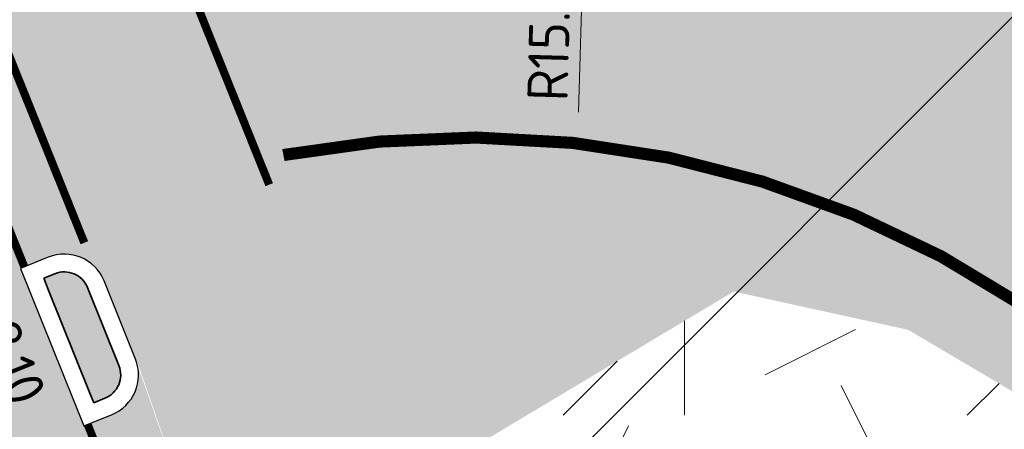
# Model space of a CAD drawing. Header units: metres. Extents: x 39929 to 50394, y 387420 to 399996.
# Tile 65 of 96: x 49084.28 to 49096.46, y 391643.33 to 391648.4. Entities that reach past the tile are written whole.
import ezdxf

# ---------------------------------------------------------------- set-up
doc = ezdxf.new("R2010")
doc.units = ezdxf.units.M
doc.linetypes.add('VH-RWSBAND-SO', pattern=[24, 10, -2, 2, -2, 2, -2, 2, -2])
doc.linetypes.add('VW-5050_STREEP', pattern=[1, 0.5, -0.5])
for name, color, linetype, lineweight in [('B-WE-GR-GRAS-A', 62, 'Continuous', 18), ('N-WE-VH-KANTOPSLUITING_TROTTOIRBAND_RWS_110 220-G', 210, 'VH-RWSBAND-SO', 35), ('N-WE-VH-KANTVERHARDING-SD', 7, 'Continuous', 25), ('N-WE-VH-VERHARDING_ASFALT_ROOD-A', 13, 'Continuous', 18), ('N-WE-VW-MARKERING_DWARS_OVERSTEEK_KANALISATIESTREEP50_010-G', 7, 'VW-5050_STREEP', 13), ('N-WE-VW-MARKERING_LANGS_STREEP_DOORGETROKKEN_015-G', 7, 'Continuous', 35), ('Topo', 7, 'Continuous', 18), ('X-XX-AL-M', 7, 'Continuous', 18), ('X-XX-AL-TEKENBLAD_KADER_BLAD4-VIEWPORT-G', 1, 'Continuous', 18), ('X-XX-AL_500-M', 7, 'Continuous', 18)]:
    doc.layers.add(name, color=color, linetype=linetype, lineweight=lineweight)
doc.layers.add('N-WE-VH-VERHARDING_ASFALT-A', color=251, linetype='Continuous', lineweight=18, transparency=0.25)
doc.layers.add('N-WE-VH-VERHARDING_ASFALT_FIETSPAD-A', color=151, linetype='Continuous', lineweight=18, transparency=0.25)
doc.layers.add('X-XX-AL-HULPLIJN_BLAUW-GD', color=5, linetype='Continuous', lineweight=18, plot=False)
doc.styles.add('NLCS-ISO-ANNOTATIVE-T25', font='NLCS-ISO.ttf', dxfattribs={"height": 2.5})
doc.dimstyles.new('NLCS-ANNOTATIVE-T25-PIJL_l2_h1', dxfattribs={"dimtxt": 2.5, "dimasz": 2.5, "dimexe": 2, "dimexo": 2, "dimgap": 0.7, "dimtad": 1, "dimzin": 0, "dimdsep": 46, "dimtxsty": 'NLCS-ISO-ANNOTATIVE-T25', "dimcen": 0, "dimdle": 2, "dimclrd": 256, "dimclre": 256, "dimclrt": 256, "dimadec": 1, "dimazin": 0, "dimtfac": 1, "dimtofl": 0, "dimtmove": 1, "dimatfit": 0, "dimfxl": 2, "dimfxlon": 1, "dimtfillclr": 256, "dimtolj": 1, "dimtzin": 0, "dimlwd": 18, "dimlwe": 18, "dimarcsym": 0})
picture_1 = doc.add_image_def('image1.tif', size_in_pixel=(8000, 10000))

# ---------------------------------------------------------------- blocks, each defined once
blk = doc.blocks.new('*D327')
at = {"layer": 'Defpoints', "color": 0, "transparency": 16777216}
for p in [(49083.17669729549, 391644.8732208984), (49084.22572487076, 391643.0336990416), (49083.95908759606, 391642.9265351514)]:
    blk.add_point(p, dxfattribs=at)
at = {"layer": 'X-XX-AL_500-M', "lineweight": 18, "transparency": 16777216}
for p, q in [((49083.4433345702, 391644.9803847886), (49083.81448044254, 391645.1295516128)), ((49083.62979310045, 391644.5164524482), (49084.03926634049, 391643.497631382)), ((49084.22572487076, 391643.0336990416), (49084.5968707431, 391643.1828658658))]:
    blk.add_line(p, q, dxfattribs=at)
at = {"layer": 'X-XX-AL_500-M', "transparency": 16777216}
for points in [[(49083.7071151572, 391644.5475288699), (49083.5524710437, 391644.4853760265), (49083.4433345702, 391644.9803847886)], [(49084.11658839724, 391643.5287078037), (49083.96194428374, 391643.4665549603), (49084.22572487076, 391643.0336990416)]]:
    blk.add_solid(points, dxfattribs=at)
at = {"layer": 'X-XX-AL_500-M', "transparency": 16777216, "insert": (49084.19639694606, 391644.1524795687), "char_height": 0.5, "attachment_point": 5, "rotation": 291.89563283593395, "style": 'NLCS-ISO-ANNOTATIVE-T25'}
blk.add_mtext('\\A1;2.10', dxfattribs=at)
blk = doc.blocks.new('*D315')
at = {"layer": 'Defpoints', "color": 0, "transparency": 16777216}
for p in [(49091.27977450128, 391650.3298892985), (49090.84685167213, 391634.8992719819)]:
    blk.add_point(p, dxfattribs=at)
at = {"layer": 'X-XX-AL-M', "lineweight": 18, "transparency": 16777216}
blk.add_line((49091.19339572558, 391647.2511007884), (49091.26575197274, 391649.8300859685), dxfattribs=at)
at = {"layer": 'X-XX-AL-M', "transparency": 16777216}
blk.add_solid([(49091.18245141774, 391649.8324230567), (49091.34905252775, 391649.8277488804), (49091.27977450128, 391650.3298892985)], dxfattribs=at)
at = {"layer": 'X-XX-AL-M', "transparency": 16777216, "insert": (49090.83201486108, 391648.2766391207), "char_height": 0.5, "attachment_point": 5, "rotation": 88.39292587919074, "style": 'NLCS-ISO-ANNOTATIVE-T25'}
blk.add_mtext('\\A1;R15.00', dxfattribs=at)

msp = doc.modelspace()

# ---------------------------------------------------------------- hatches: boundary and pattern name
at = {"layer": 'B-WE-GR-GRAS-A'}
h = msp.add_hatch(dxfattribs=at)
h.set_pattern_fill('AGR-GRAS_02-SO', color=256, scale=0.5, style=0, pattern_type=2)
h.set_pattern_definition([(0, (0, 0), (5, 5), [1.25, -3.75]), (0, (2.75, 3), (5, 5), [1.25, -3.75]), (90, (0.5, 1.75), (-5, 5), [1.25, -3.75]), (90, (2.5, 3.5), (-5, 5), [1.25, -3.75]), (45, (1, 3.5), (0, 5.000000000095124), [1.25, -5.82106781]), (135, (2.75, 0), (-5.000000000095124, 0), [1.25, -5.82106781]), (26.56505119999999, (1.25, 1.5), (5.000000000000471, 2.000322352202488e-09), [1.25, -9.930339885]), (26.56505119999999, (3.5, 4), (5.000000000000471, 2.000322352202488e-09), [1.25, -9.930339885]), (63.43494882, (3.5, 0), (2.549931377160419e-10, 5.00000000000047), [1.25, -9.930339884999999]), (63.43494882, (1.25, 2.25), (2.549931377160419e-10, 5.00000000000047), [1.25, -9.930339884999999]), (63.43494882, (3, 1), (2.549931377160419e-10, 5.00000000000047), [1.25, -9.930339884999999]), (116.5650512, (0, 2.75), (-2.000324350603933e-09, 5.00000000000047), [1.25, -9.930339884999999]), (153.43494882, (1, 0.75), (-5.00000000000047, 2.549949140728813e-10), [1.25, -9.930339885])])
h.paths.add_polyline_path([(49096.787, 391643.666), (49095.271, 391644.561), (49093.113, 391645.034), (49089.30671815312, 391642.7582452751), (49089.18, 391642.148), (49090.538, 391640.772), (49091.921, 391640.519)])
at = {"layer": 'N-WE-VH-VERHARDING_ASFALT-A', "transparency": 33554508}
h = msp.add_hatch(color=256, dxfattribs=at)
h.dxf.hatch_style = 1
edge = h.paths.add_edge_path(flags=16)
edge.add_line((49093.09134716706, 391670.6922210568), (49091.47232629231, 391674.0087480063))
edge.add_line((49091.47232629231, 391674.0087480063), (49093.76285186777, 391675.0104927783))
edge.add_line((49093.76285186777, 391675.0104927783), (49093.91219121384, 391674.6690229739))
edge.add_line((49093.91219121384, 391674.6690229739), (49094.89951232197, 391671.5449081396))
edge.add_arc((49093.98254990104, 391671.1458769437), 1.000022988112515, -153.0221855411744, 23.51705465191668, ccw=False)
edge = h.paths.add_edge_path(flags=16)
edge.add_line((49111.02041476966, 391666.817563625), (49112.77549576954, 391667.5328518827))
edge.add_line((49112.77549576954, 391667.5328518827), (49113.55123081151, 391665.6876995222))
edge.add_line((49113.55123081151, 391665.6876995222), (49111.77792458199, 391664.9665702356))
edge.add_arc((49111.39988005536, 391665.8923576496), 1.000000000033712, 112.3005651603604, 292.2126086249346, ccw=False)
edge = h.paths.add_edge_path(flags=16)
edge.add_line((49092.56075814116, 391677.7591234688), (49090.27023256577, 391676.7573786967))
edge.add_line((49090.27023256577, 391676.7573786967), (49090.12197433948, 391677.0963764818))
edge.add_arc((49112.42467565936, 391681.8925196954), 22.81257275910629, 186.5608314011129, 192.136488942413, ccw=False)
edge.add_arc((49100.83540349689, 391680.5466793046), 11.14543184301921, 172.5144302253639, 186.4947256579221, ccw=False)
edge.add_arc((49090.31161775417, 391681.9392722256), 0.5299999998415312, 94.90467669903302, 173.5655950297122, ccw=False)
edge.add_line((49090.26630368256, 391682.4673315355), (49090.60889672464, 391682.4967302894))
edge.add_arc((49090.65421079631, 391681.9686709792), 0.5300000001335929, 16.692782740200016, 94.90467670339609, ccw=False)
edge.add_arc((49253.1503804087, 391730.2749077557), 168.9943291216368, 196.5555293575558, 197.9838400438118)
edge.add_line((49092.4124999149, 391678.0981212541), (49092.56075814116, 391677.7591234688))
h.paths.add_polyline_path([(49129.43756416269, 391672.1511516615), (49142.362, 391677.956), (49152.59050000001, 391682.525), (49162.819, 391687.094), (49177.257, 391693.575), (49177.292, 391693.592), (49170.038, 391690.3345), (49162.819, 391687.094), (49152.59050000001, 391682.525), (49142.362, 391677.956), (49129.43756416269, 391672.1511516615), (49123.30195669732, 391669.6573770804), (49117.70787462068, 391667.3830094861), (49123.30195669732, 391669.6573770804)], flags=0)
edge = h.paths.add_edge_path(flags=16)
edge.add_line((49176.3690000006, 391695.6779999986), (49169.063, 391691.991))
edge.add_line((49169.063, 391691.991), (49157.97676718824, 391685.9613799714))
edge.add_line((49157.97676718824, 391685.9613799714), (49145.384, 391680.898))
edge.add_line((49145.384, 391680.898), (49132.89157030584, 391675.738262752))
edge.add_line((49132.89157030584, 391675.738262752), (49128.72664061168, 391674.0180255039))
edge.add_line((49128.72664061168, 391674.0180255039), (49128.56390743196, 391673.950932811))
edge.add_line((49128.56390743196, 391673.950932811), (49116.95943626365, 391669.2348671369))
edge.add_line((49116.95943626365, 391669.2348671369), (49117.70787462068, 391667.3830094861))
edge.add_line((49117.70787462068, 391667.3830094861), (49123.30195669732, 391669.6573770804))
edge.add_line((49123.30195669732, 391669.6573770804), (49129.43756416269, 391672.1511516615))
edge.add_line((49129.43756416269, 391672.1511516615), (49135.8985, 391675.053))
edge.add_line((49135.8985, 391675.053), (49142.362, 391677.956))
edge.add_line((49142.362, 391677.956), (49152.59050000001, 391682.525))
edge.add_line((49152.59050000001, 391682.525), (49162.819, 391687.094))
edge.add_line((49162.819, 391687.094), (49170.038, 391690.3345))
edge.add_line((49170.038, 391690.3345), (49177.292, 391693.592))
edge.add_line((49177.292, 391693.592), (49177.3487019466, 391693.6186630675))
edge.add_line((49177.3487019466, 391693.6186630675), (49187.06922782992, 391698.2470051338))
edge.add_line((49187.06922782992, 391698.2470051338), (49196.02824515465, 391702.5143210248))
edge.add_arc((49195.80033172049, 391702.9928139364), 0.529999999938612, 295.469168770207, 383.6903902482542)
edge.add_line((49196.28566861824, 391703.2057648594), (49196.12207442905, 391703.5786127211))
edge.add_arc((49195.63673753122, 391703.3656617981), 0.5300000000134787, 23.69039024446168, 111.9116116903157)
edge.add_line((49195.43895435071, 391703.8573749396), (49181.0210000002, 391698.0580000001))
edge.add_line((49181.0210000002, 391698.0580000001), (49176.3690000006, 391695.6779999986))
edge = h.paths.add_edge_path(flags=16)
edge.add_line((49102.81282452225, 391652.0746245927), (49104.46222710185, 391649.2989834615))
edge.add_arc((49104.00660252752, 391649.0282321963), 0.5300000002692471, -56.12687225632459, 30.720560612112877, ccw=False)
edge.add_line((49104.30200108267, 391648.5881870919), (49102.94435879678, 391647.6768133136))
edge.add_arc((49102.64896024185, 391648.1168584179), 0.5300000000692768, 189.860743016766, 303.8731277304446, ccw=False)
edge.add_line((49102.1267899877, 391648.0260937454), (49101.50698781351, 391651.5918231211))
edge.add_arc((49102.02915806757, 391651.6825877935), 0.5299999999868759, 110.29065181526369, 189.8607430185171, ccw=False)
edge.add_line((49101.84536327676, 391652.1796989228), (49102.17340515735, 391652.3009844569))
edge.add_arc((49102.35719994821, 391651.8038733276), 0.5300000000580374, 30.720560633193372, 110.29065181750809, ccw=False)
edge = h.paths.add_edge_path(flags=16)
edge.add_line((49084.81411249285, 391656.4941874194), (49083.50307978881, 391655.9672717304))
edge.add_line((49083.50307978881, 391655.9672717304), (49082.75724566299, 391657.8230010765))
edge.add_line((49082.75724566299, 391657.8230010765), (49084.06827837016, 391658.3499167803))
edge.add_arc((49084.44119543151, 391657.4220520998), 0.9999999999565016, -68.10436711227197, 111.89563288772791, ccw=False)
edge = h.paths.add_edge_path(flags=16)
edge.add_line((49105.78353832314, 391645.8848116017), (49108.08722941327, 391638.8248339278))
edge.add_arc((49107.58337467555, 391638.6604246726), 0.5299999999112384, -66.57183898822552, 18.07165398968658, ccw=False)
edge.add_line((49107.79410210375, 391638.1741182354), (49107.44034366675, 391638.0208268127))
edge.add_arc((49107.2296162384, 391638.5071332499), 0.5299999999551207, 207.8580555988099, 293.42816102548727, ccw=False)
edge.add_line((49106.76103902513, 391638.2594734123), (49103.44028269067, 391644.542408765))
edge.add_arc((49103.90679676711, 391644.7939333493), 0.5299999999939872, 123.8731277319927, 208.331661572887, ccw=False)
edge.add_line((49103.6113982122, 391645.2339784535), (49104.98560065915, 391646.1564689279))
edge.add_arc((49105.28099921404, 391645.7164238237), 0.5299999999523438, 18.524660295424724, 123.8731277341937, ccw=False)
h.paths.add_polyline_path([(49080.58604266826, 391656.9503753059), (49081.33187678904, 391655.0946459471), (49080.49679858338, 391654.759020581), (49079.75096445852, 391656.6147499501)], flags=16)
h.paths.add_polyline_path([(49078.63752684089, 391656.1672494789), (49079.38336096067, 391654.3115201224), (49066.72039890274, 391649.2221631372), (49066.657, 391649.331), (49048.15, 391641.754), (49032.888, 391635.325), (49012.421, 391625.468), (49005.288, 391622.884), (49004.68, 391624.58), (49004.33550816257, 391625.7832759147), (49015.266, 391630.358), (49026.617, 391634.91), (49038.106, 391639.599), (49050.272, 391644.615), (49065.98302188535, 391651.0602915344), (49065.97576727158, 391651.0783757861)], flags=16)
edge = h.paths.add_edge_path(flags=16)
edge.add_line((49004.13458799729, 391625.6991850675), (49005.07899029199, 391622.8153345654))
edge.add_line((49005.07899029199, 391622.8153345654), (48997.40611121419, 391620.2946400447))
edge.add_line((48997.40611121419, 391620.2946400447), (48987.3843350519, 391617.5067970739))
edge.add_arc((48987.24229384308, 391618.0174087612), 0.5300000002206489, 198.6382650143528, 285.5454254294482, ccw=False)
edge.add_line((48986.74008959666, 391617.8480248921), (48986.61275584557, 391618.2255552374))
edge.add_arc((48987.1149600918, 391618.3949391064), 0.5299999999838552, 111.5782285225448, 198.6382650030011, ccw=False)
edge.add_line((48986.92004134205, 391618.8877947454), (49004.13458799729, 391625.6991850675))
h.paths.add_polyline_path([(49115.00577685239, 391668.4475112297), (49115.84737545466, 391668.7839409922), (49116.59320957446, 391666.9282116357), (49115.75813139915, 391666.592586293)], flags=16)
edge = h.paths.add_edge_path()
edge.add_line((49140.98, 391672.201), (49159.24291366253, 391680.4291471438))
edge.add_line((49159.24291366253, 391680.4291471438), (49166.59482732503, 391683.8302942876))
edge.add_arc((49105.10274285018, 391820.6466804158), 149.9999998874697, 294.2015199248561, 295.1555681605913)
edge.add_arc((50994.34077186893, 387797.7167124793), 4294.455631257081, 114.6913055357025, 115.1555681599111, ccw=False)
edge.add_line((49200.42123265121, 391699.5370383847), (49223.59073551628, 391710.1064524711))
edge.add_line((49223.59073551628, 391710.1064524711), (49246.82250807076, 391720.5382845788))
edge.add_line((49246.82250807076, 391720.5382845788), (49254.53760231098, 391723.7209950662))
edge.add_line((49254.53760231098, 391723.7209950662), (49251.60784800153, 391730.5094467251))
edge.add_line((49251.60784800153, 391730.5094467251), (49224.45925, 391720.20025))
edge.add_line((49224.45925, 391720.20025), (49196.07518949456, 391708.987753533))
edge.add_line((49196.07518949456, 391708.987753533), (49192.31719802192, 391707.4165083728))
edge.add_line((49192.31719802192, 391707.4165083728), (49154.86028015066, 391696.1720432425))
edge.add_line((49154.86028015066, 391696.1720432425), (49125.52143601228, 391684.1796306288))
edge.add_line((49125.52143601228, 391684.1796306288), (49112.64666212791, 391678.9458400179))
edge.add_line((49112.64666212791, 391678.9458400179), (49112.72667504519, 391678.9924198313))
edge.add_line((49112.72667504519, 391678.9924198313), (49111.03663551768, 391678.6992500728))
edge.add_line((49111.03663551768, 391678.6992500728), (49107.746, 391678.354))
edge.add_line((49107.746, 391678.354), (49105.953, 391678.319))
edge.add_line((49105.953, 391678.319), (49104.81599999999, 391678.6930000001))
edge.add_line((49104.81599999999, 391678.6930000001), (49103.894, 391679.295))
edge.add_line((49103.894, 391679.295), (49103.225, 391679.18))
edge.add_line((49103.225, 391679.18), (49100.16, 391681.611))
edge.add_line((49100.16, 391681.611), (49098.424, 391684.931))
edge.add_line((49098.424, 391684.931), (49098.008, 391685.925))
edge.add_line((49098.008, 391685.925), (49097.525, 391687.921))
edge.add_line((49097.525, 391687.921), (49097.28, 391690.355))
edge.add_line((49097.28, 391690.355), (49097.313, 391692.637))
edge.add_line((49097.313, 391692.637), (49097.968, 391695.706))
edge.add_line((49097.968, 391695.706), (49098.602, 391697.048))
edge.add_line((49098.602, 391697.048), (49099.21437354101, 391697.9415826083))
edge.add_line((49099.21437354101, 391697.9415826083), (49099.648, 391698.439))
edge.add_line((49099.648, 391698.439), (49103.41364659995, 391702.6570484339))
edge.add_line((49103.41364659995, 391702.6570484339), (49104.114, 391703.503))
edge.add_line((49104.114, 391703.503), (49100.52325564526, 391708.1105520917))
edge.add_line((49100.52325564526, 391708.1105520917), (49094.4008480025, 391703.1982630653))
edge.add_line((49094.4008480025, 391703.1982630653), (49092.42308900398, 391701.7853827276))
edge.add_line((49092.42308900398, 391701.7853827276), (49090.493, 391700.672))
edge.add_line((49090.493, 391700.672), (49089.243, 391700.144))
edge.add_line((49089.243, 391700.144), (49087.579, 391699.604))
edge.add_line((49087.579, 391699.604), (49086.194, 391699.327))
edge.add_line((49086.194, 391699.327), (49085.049, 391699.243))
edge.add_line((49085.049, 391699.243), (49083.904, 391699.159))
edge.add_line((49083.904, 391699.159), (49082.846, 391699.164))
edge.add_line((49082.846, 391699.164), (49081.889, 391699.303))
edge.add_line((49081.889, 391699.303), (49079.933, 391699.769))
edge.add_line((49079.933, 391699.769), (49077.574, 391696.042))
edge.add_line((49077.574, 391696.042), (49078.224, 391695.547))
edge.add_line((49078.224, 391695.547), (49078.8175, 391694.826))
edge.add_line((49078.8175, 391694.826), (49079.411, 391694.105))
edge.add_line((49079.411, 391694.105), (49079.961, 391693.173))
edge.add_line((49079.961, 391693.173), (49080.489, 391691.798))
edge.add_line((49080.489, 391691.798), (49080.69, 391690.556))
edge.add_line((49080.69, 391690.556), (49080.90100950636, 391688.1808943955))
edge.add_line((49080.90100950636, 391688.1808943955), (49080.8765, 391686.323))
edge.add_line((49080.8765, 391686.323), (49080.775, 391684.245))
edge.add_line((49080.775, 391684.245), (49080.62, 391682.91))
edge.add_line((49080.62, 391682.91), (49079.952, 391680.176))
edge.add_line((49079.952, 391680.176), (49082.416, 391679.529))
edge.add_line((49082.416, 391679.529), (49083.498, 391679.539))
edge.add_line((49083.498, 391679.539), (49083.846, 391677.631))
edge.add_line((49083.846, 391677.631), (49084.082, 391674.051))
edge.add_line((49084.082, 391674.051), (49084.053, 391670.611))
edge.add_line((49084.053, 391670.611), (49084.017, 391669.89))
edge.add_line((49084.017, 391669.89), (49083.62928734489, 391668.5730030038))
edge.add_line((49083.62928734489, 391668.5730030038), (49083.081, 391667.563))
edge.add_line((49083.081, 391667.563), (49082.544, 391666.81))
edge.add_line((49082.544, 391666.81), (49082.009, 391666.182))
edge.add_line((49082.009, 391666.182), (49081.292, 391665.488))
edge.add_line((49081.292, 391665.488), (49079.871, 391664.491))
edge.add_line((49079.871, 391664.491), (49077.77715639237, 391663.5688321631))
edge.add_line((49077.77715639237, 391663.5688321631), (49077.07570994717, 391663.2711205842))
edge.add_line((49077.07570994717, 391663.2711205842), (49057.12228903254, 391655.1351642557))
edge.add_line((49057.12228903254, 391655.1351642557), (49051.132, 391652.513))
edge.add_line((49051.132, 391652.513), (49041.363, 391645.925))
edge.add_line((49041.363, 391645.925), (49037.25, 391644.1245))
edge.add_line((49037.25, 391644.1245), (49028.756, 391640.5685000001))
edge.add_line((49028.756, 391640.5685000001), (49016.704, 391635.627))
edge.add_line((49016.704, 391635.627), (49005.658, 391631.191))
edge.add_line((49005.658, 391631.191), (48997.34632720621, 391627.8791990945))
edge.add_line((48997.34632720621, 391627.8791990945), (48987.226, 391623.897))
edge.add_line((48987.226, 391623.897), (48977.103, 391619.973))
edge.add_line((48977.103, 391619.973), (48970.82762979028, 391617.8117462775))
edge.add_line((48970.82762979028, 391617.8117462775), (48962.962, 391615.081))
edge.add_line((48962.962, 391615.081), (48951.262, 391611.356))
edge.add_line((48951.262, 391611.356), (48942.617, 391608.597))
edge.add_line((48942.617, 391608.597), (48937.094, 391607.089))
edge.add_line((48937.094, 391607.089), (48933.18163374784, 391606.174796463))
edge.add_line((48933.18163374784, 391606.174796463), (48902.54292098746, 391598.5967962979))
edge.add_line((48902.54292098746, 391598.5967962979), (48904.34653898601, 391591.3408313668))
edge.add_line((48904.34653898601, 391591.3408313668), (48909.779, 391592.691))
edge.add_line((48909.779, 391592.691), (48915.481, 391594.1575))
edge.add_line((48915.481, 391594.1575), (48921.183, 391595.624))
edge.add_line((48921.183, 391595.624), (48929.796, 391597.807))
edge.add_line((48929.796, 391597.807), (48937.765, 391599.733))
edge.add_line((48937.765, 391599.733), (48943.738, 391601.216))
edge.add_line((48943.738, 391601.216), (48949.711, 391602.699))
edge.add_line((48949.711, 391602.699), (48957.891, 391604.7865))
edge.add_line((48957.891, 391604.7865), (48966.071, 391606.874))
edge.add_line((48966.071, 391606.874), (48977.577, 391609.991))
edge.add_line((48977.577, 391609.991), (48990.188, 391613.548))
edge.add_line((48990.188, 391613.548), (48995.094, 391614.985))
edge.add_line((48995.094, 391614.985), (49001.813, 391616.949))
edge.add_line((49001.813, 391616.949), (49006.974, 391618.44))
edge.add_line((49006.974, 391618.44), (49012.8115, 391619.9615))
edge.add_line((49012.8115, 391619.9615), (49022.7195, 391622.515))
edge.add_line((49022.7195, 391622.515), (49032.081, 391624.888))
edge.add_line((49032.081, 391624.888), (49041.624, 391627.148))
edge.add_line((49041.624, 391627.148), (49046.461, 391628.246))
edge.add_line((49046.461, 391628.246), (49051.298, 391629.344))
edge.add_line((49051.298, 391629.344), (49059.15172424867, 391631.2818946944))
edge.add_line((49059.15172424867, 391631.2818946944), (49064.984, 391632.721))
edge.add_line((49064.984, 391632.721), (49065.117, 391632.506))
edge.add_line((49065.117, 391632.506), (49066.6035, 391632.9865))
edge.add_line((49066.6035, 391632.9865), (49065.247, 391636.082))
edge.add_line((49065.247, 391636.082), (49065.0355108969, 391636.5043725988))
edge.add_arc((49065.96337556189, 391636.8772896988), 1.000000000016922, 112.01535483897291, 201.8956352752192, ccw=False)
edge.add_line((49065.58852050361, 391637.8043731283), (49083.16931292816, 391644.8915941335))
edge.add_line((49083.16931292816, 391644.8915941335), (49084.29013491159, 391645.3207213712))
edge.add_line((49084.29013491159, 391645.3207213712), (49084.63344484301, 391645.4587006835))
edge.add_arc((49084.83109088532, 391644.9669324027), 0.530000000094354, 21.89563287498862, 111.8956328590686, ccw=False)
edge.add_line((49085.32285916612, 391645.1645784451), (49085.74253022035, 391644.1399324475))
edge.add_line((49085.74253022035, 391644.1399324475), (49086.87738071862, 391640.8712386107))
edge.add_line((49086.87738071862, 391640.8712386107), (49086.53362632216, 391640.730952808))
edge.add_arc((49086.73127236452, 391640.2391845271), 0.5300000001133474, 21.895632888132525, 111.8956328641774, ccw=False)
edge.add_line((49087.22304064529, 391640.4368305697), (49087.75999160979, 391639.1006855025))
edge.add_arc((49087.26822332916, 391638.90303946), 0.5299999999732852, -68.10436711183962, 21.895632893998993, ccw=False)
edge.add_line((49087.46586937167, 391638.4112711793), (49091.921, 391640.519))
edge.add_line((49091.921, 391640.519), (49090.538, 391640.772))
edge.add_line((49090.538, 391640.772), (49089.18, 391642.148))
edge.add_line((49089.18, 391642.148), (49089.30671815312, 391642.7582452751))
edge.add_line((49089.30671815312, 391642.7582452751), (49093.113, 391645.034))
edge.add_line((49093.113, 391645.034), (49095.271, 391644.561))
edge.add_line((49095.271, 391644.561), (49096.787, 391643.666))
edge.add_line((49096.787, 391643.666), (49097.323, 391644.013))
edge.add_line((49097.323, 391644.013), (49099.242, 391642.149))
edge.add_line((49099.242, 391642.149), (49100.683, 391639.988))
edge.add_line((49100.683, 391639.988), (49102.38412834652, 391637.1009659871))
edge.add_line((49102.38412834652, 391637.1009659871), (49103.55251530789, 391634.6273828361))
edge.add_line((49103.55251530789, 391634.6273828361), (49104.31228325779, 391632.7766190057))
edge.add_line((49104.31228325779, 391632.7766190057), (49104.67285867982, 391631.1964896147))
edge.add_line((49104.67285867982, 391631.1964896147), (49105.10132466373, 391629.3166879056))
edge.add_line((49105.10132466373, 391629.3166879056), (49105.19866263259, 391626.9789418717))
edge.add_line((49105.19866263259, 391626.9789418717), (49105.20832933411, 391624.9332547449))
edge.add_line((49105.20832933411, 391624.9332547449), (49104.95523073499, 391623.404445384))
edge.add_line((49104.95523073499, 391623.404445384), (49104.4483460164, 391621.3472676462))
edge.add_line((49104.4483460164, 391621.3472676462), (49103.9809067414, 391620.4309501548))
edge.add_line((49103.9809067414, 391620.4309501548), (49102.91099257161, 391618.7487094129))
edge.add_line((49102.91099257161, 391618.7487094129), (49102.476, 391617.911))
edge.add_line((49102.476, 391617.911), (49102.39798623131, 391617.2381473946))
edge.add_line((49102.39798623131, 391617.2381473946), (49101.94363372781, 391616.6063138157))
edge.add_line((49101.94363372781, 391616.6063138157), (49101.01016552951, 391615.4635646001))
edge.add_line((49101.01016552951, 391615.4635646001), (49098.65203439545, 391612.9245585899))
edge.add_line((49098.65203439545, 391612.9245585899), (49096.29390326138, 391610.3855525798))
edge.add_line((49096.29390326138, 391610.3855525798), (49093.93577212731, 391607.8465465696))
edge.add_line((49093.93577212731, 391607.8465465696), (49091.57764099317, 391605.3075405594))
edge.add_line((49091.57764099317, 391605.3075405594), (49088.931, 391602.802))
edge.add_line((49088.931, 391602.802), (49092.056, 391599.424))
edge.add_line((49092.056, 391599.424), (49093.89109029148, 391601.3485756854))
edge.add_line((49093.89109029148, 391601.3485756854), (49096.39079824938, 391601.3777428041))
edge.add_line((49096.39079824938, 391601.3777428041), (49100.86628225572, 391605.3666414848))
edge.add_line((49100.86628225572, 391605.3666414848), (49108.85665183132, 391613.2673530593))
edge.add_arc((49085.82488648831, 391632.0209137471), 29.7011490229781, 320.8458774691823, 373.2076492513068)
edge.add_line((49114.74039284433, 391638.8070573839), (49113.67701425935, 391644.0872634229))
edge.add_line((49113.67701425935, 391644.0872634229), (49112.642, 391649.6695))
edge.add_line((49112.642, 391649.6695), (49112.284, 391651.249))
edge.add_line((49112.284, 391651.249), (49112.51823797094, 391656.0566928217))
edge.add_line((49112.51823797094, 391656.0566928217), (49112.945, 391657.5140000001))
edge.add_line((49112.945, 391657.5140000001), (49113.724, 391658.7550000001))
edge.add_line((49113.724, 391658.7550000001), (49114.3, 391659.488))
edge.add_line((49114.3, 391659.488), (49115.53399999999, 391660.576))
edge.add_line((49115.53399999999, 391660.576), (49115.79599999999, 391660.74))
edge.add_line((49115.79599999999, 391660.74), (49117.75632919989, 391662.1963253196))
edge.add_line((49117.75632919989, 391662.1963253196), (49119.45831066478, 391662.9319879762))
edge.add_line((49119.45831066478, 391662.9319879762), (49121.857, 391663.775))
edge.add_line((49121.857, 391663.775), (49126.81, 391665.9605))
edge.add_line((49126.81, 391665.9605), (49140.98, 391672.201))
h = msp.add_hatch(color=256, dxfattribs=at)
h.dxf.hatch_style = 1
edge = h.paths.add_edge_path()
edge.add_line((49065.19894789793, 391636.1779666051), (49066.6035, 391632.9865))
edge.add_line((49066.6035, 391632.9865), (49068.09, 391633.467))
edge.add_line((49068.09, 391633.467), (49070.6545, 391634.423))
edge.add_line((49070.6545, 391634.423), (49073.219, 391635.379))
edge.add_line((49073.219, 391635.379), (49075.3575, 391636.2395))
edge.add_line((49075.3575, 391636.2395), (49077.49600004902, 391637.1000000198))
edge.add_line((49077.49600004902, 391637.1000000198), (49086.19026678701, 391640.592953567))
edge.add_line((49086.19026678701, 391640.592953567), (49086.87794144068, 391640.8696175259))
edge.add_line((49086.87794144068, 391640.8696175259), (49085.71279675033, 391644.1942818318))
edge.add_arc((49085.21892463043, 391644.0019531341), 0.5299999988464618, -68.104367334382, 21.27743899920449, ccw=False)
edge.add_line((49085.4165706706, 391643.5101848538), (49085.07326073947, 391643.3722055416))
edge.add_line((49085.07326073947, 391643.3722055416), (49084.29265082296, 391645.3217287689))
edge.add_line((49084.29265082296, 391645.3217287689), (49083.16931292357, 391644.8915941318))
edge.add_line((49083.16931292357, 391644.8915941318), (49083.95982311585, 391642.9247050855))
edge.add_line((49083.95982311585, 391642.9247050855), (49071.71264185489, 391637.8917733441))
edge.add_line((49071.71264185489, 391637.8917733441), (49071.149, 391637.66))
edge.add_line((49071.149, 391637.66), (49065.80845438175, 391635.9556540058))
edge.add_arc((49065.64732025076, 391636.4605656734), 0.5300000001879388, 212.2223140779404, 287.6996151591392, ccw=False)
at = {"layer": 'N-WE-VH-VERHARDING_ASFALT_FIETSPAD-A', "transparency": 33554508}
h = msp.add_hatch(dxfattribs=at)
h.set_pattern_fill('ANSI37', color=256, scale=0.2)
h.set_pattern_definition([(45, (0, 0), (-0.4490128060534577, 0.4490128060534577), []), (135, (0, 0), (-0.4490128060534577, -0.4490128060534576), [])])
edge = h.paths.add_edge_path()
edge.add_line((49064.90609217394, 391629.5993974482), (49065.698, 391629.7))
edge.add_line((49065.698, 391629.7), (49068.904, 391631.01))
edge.add_line((49068.904, 391631.01), (49073.441, 391632.641))
edge.add_line((49073.441, 391632.641), (49082.613, 391636.429))
edge.add_line((49082.613, 391636.429), (49087.12255943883, 391638.2732918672))
edge.add_line((49087.12255943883, 391638.2732918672), (49091.921, 391640.519))
edge.add_line((49091.921, 391640.519), (49096.787, 391643.666))
edge.add_line((49096.787, 391643.666), (49097.323, 391644.013))
edge.add_line((49097.323, 391644.013), (49099.242, 391642.149))
edge.add_line((49099.242, 391642.149), (49095.277, 391639.613))
edge.add_line((49095.277, 391639.613), (49094.545, 391638.527))
edge.add_line((49094.545, 391638.527), (49096.839, 391635.002))
edge.add_line((49096.839, 391635.002), (49098.37450000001, 391632.643))
edge.add_line((49098.37450000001, 391632.643), (49099.91, 391630.284))
edge.add_line((49099.91, 391630.284), (49101.011, 391628.13))
edge.add_line((49101.011, 391628.13), (49101.846, 391625.725))
edge.add_line((49101.846, 391625.725), (49102.343, 391623.842))
edge.add_line((49102.343, 391623.842), (49102.64, 391621.804))
edge.add_line((49102.64, 391621.804), (49102.503, 391619.078))
edge.add_line((49102.503, 391619.078), (49102.44250470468, 391617.8742760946))
edge.add_line((49102.44250470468, 391617.8742760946), (49102.3979862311, 391617.2381473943))
edge.add_line((49102.3979862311, 391617.2381473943), (49101.01016552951, 391615.4635646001))
edge.add_line((49101.01016552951, 391615.4635646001), (49096.29390326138, 391610.3855525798))
edge.add_line((49096.29390326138, 391610.3855525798), (49091.57764099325, 391605.3075405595))
edge.add_line((49091.57764099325, 391605.3075405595), (49091.569, 391606.74))
edge.add_line((49091.569, 391606.74), (49090.2036182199, 391608.1293539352))
edge.add_line((49090.2036182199, 391608.1293539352), (49097.87, 391616.0715))
edge.add_line((49097.87, 391616.0715), (49098.237, 391616.47))
edge.add_line((49098.237, 391616.47), (49098.871, 391617.396))
edge.add_line((49098.871, 391617.396), (49099.6185, 391618.8745))
edge.add_line((49099.6185, 391618.8745), (49099.951, 391619.7985))
edge.add_line((49099.951, 391619.7985), (49100.116, 391620.342))
edge.add_line((49100.116, 391620.342), (49100.183, 391621.406))
edge.add_line((49100.183, 391621.406), (49099.987, 391622.886))
edge.add_line((49099.987, 391622.886), (49099.541, 391624.887))
edge.add_line((49099.541, 391624.887), (49098.453, 391627.32))
edge.add_line((49098.453, 391627.32), (49097.433, 391629.406))
edge.add_line((49097.433, 391629.406), (49096.19622904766, 391631.4302074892))
edge.add_line((49096.19622904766, 391631.4302074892), (49094.823, 391633.351))
edge.add_line((49094.823, 391633.351), (49093.835, 391634.66))
edge.add_line((49093.835, 391634.66), (49092.561, 391636.094))
edge.add_arc((49090.69428729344, 391633.7748141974), 2.977119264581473, 51.16941103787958, 112.3645201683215)
edge.add_line((49089.5615, 391636.528), (49079.939, 391632.636))
edge.add_line((49079.939, 391632.636), (49073.692, 391630.145))
edge.add_line((49073.692, 391630.145), (49071.4865, 391629.398))
edge.add_line((49071.4865, 391629.398), (49069.41745768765, 391628.6972180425))
edge.add_line((49069.41745768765, 391628.6972180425), (49065.43052810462, 391627.6335896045))
edge.add_line((49065.43052810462, 391627.6335896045), (49064.90609217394, 391629.5993974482))
at = {"layer": 'N-WE-VH-VERHARDING_ASFALT_ROOD-A'}
h = msp.add_hatch(color=256, dxfattribs=at)
h.dxf.hatch_style = 1
h.paths.add_polyline_path([(49085.11872893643, 391645.0825366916, 0.4142135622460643), (49084.71548659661, 391645.2545704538), (49084.57630689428, 391645.1986328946), (49084.63224445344, 391645.0594531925), (49085.13941165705, 391643.7975572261), (49085.19534921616, 391643.6583775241), (49085.33452891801, 391643.7143150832, 0.4142135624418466), (49085.50656268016, 391644.1175574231)])
at = {"layer": 'X-XX-AL-TEKENBLAD_KADER_BLAD4-VIEWPORT-G'}
h = msp.add_hatch(dxfattribs=at)
h.set_pattern_fill('ANSI31', color=256, scale=10)
h.set_pattern_definition([(45, (0, 0), (-22.45064030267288, 22.45064030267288), [])])
h.paths.add_polyline_path([(48854.833, 391541.357), (49369.956, 391541.357), (49369.956, 391845.8535), (48854.833, 391845.8535)])

# ---------------------------------------------------------------- linework, layer by layer
at = {"layer": 'N-WE-VH-KANTOPSLUITING_TROTTOIRBAND_RWS_110 220-G', "flags": 128}
msp.add_lwpolyline([(49085.13941165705, 391643.7975572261), (49084.63224445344, 391645.0594531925), (49084.57630689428, 391645.1986328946), (49084.71548659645, 391645.2545704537, -0.4142135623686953), (49085.11872893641, 391645.0825366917), (49085.11872893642, 391645.0825366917), (49085.50656268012, 391644.1175574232, -0.4142135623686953), (49085.3345289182, 391643.7143150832), (49085.33452891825, 391643.7143150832), (49085.19534921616, 391643.6583775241)], format="xyb", close=True, dxfattribs=at)
msp.add_lwpolyline([(49085.27735578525, 391643.4543348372), (49085.27739096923, 391643.454247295)], dxfattribs=at)
at = {"layer": 'N-WE-VH-KANTVERHARDING-SD', "flags": 128}
msp.add_lwpolyline([(49085.07326073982, 391643.372205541), (49085.41657067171, 391643.5101848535, 0.4142135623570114), (49085.71069291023, 391644.1995991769), (49085.32285916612, 391645.1645784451, 0.4142135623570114), (49084.63344484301, 391645.4587006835), (49084.29013491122, 391645.320721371)], format="xyb", close=True, dxfattribs=at)
at = {"layer": 'N-WE-VW-MARKERING_DWARS_OVERSTEEK_KANALISATIESTREEP50_010-G', "const_width": 0.1, "flags": 128}
for points in [[(49087.36615495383, 391646.3554545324), (49083.50308014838, 391655.9672718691)], [(49085.07881988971, 391645.6377008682), (49081.28548355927, 391655.0760000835)], [(49084.3365281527, 391645.3393672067), (49080.54319182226, 391654.777666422)], [(49086.2366600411, 391640.6115994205), (49085.12163823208, 391643.3859143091)]]:
    msp.add_lwpolyline(points, dxfattribs=at)
at = {"layer": 'N-WE-VW-MARKERING_LANGS_STREEP_DOORGETROKKEN_015-G', "const_width": 0.15, "flags": 128}
msp.add_lwpolyline([(49087.5420881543, 391646.7221789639, -0.2225076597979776), (49097.66912770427, 391644.1355953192)], format="xyb", dxfattribs=at)
at = {"layer": 'X-XX-AL-HULPLIJN_BLAUW-GD', "flags": 128}
msp.add_lwpolyline([(49085.07326073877, 391643.3722055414), (49085.4165706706, 391643.5101848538)], dxfattribs=at)

# ---------------------------------------------------------------- dimensions: what is measured, and where the dimension line sits
at = {"layer": 'X-XX-AL-M'}
dim = msp.add_radius_dim(center=(49090.84685167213, 391634.8992719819), mpoint=(49091.27977450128, 391650.3298892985), text='R15.00', dimstyle='NLCS-ANNOTATIVE-T25-PIJL_l2_h1', dxfattribs=at)
dim.commit()
dim.dimension.update_dxf_attribs({"geometry": '*D315', "text_midpoint": (49091.2218614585, 391648.2657015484), "dimtype": 164})
at = {"layer": 'X-XX-AL_500-M'}
dim = msp.add_aligned_dim(p1=(49083.17669729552, 391644.8732208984), p2=(49083.95908759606, 391642.9265351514), distance=0.28736655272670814, dimstyle='NLCS-ANNOTATIVE-T25-PIJL_l2_h1', override={"dimrnd": 0.05}, dxfattribs=at)
dim.commit()
dim.dimension.update_dxf_attribs({"geometry": '*D327', "text_midpoint": (49084.19639694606, 391644.1524795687)})

# ---------------------------------------------------------------- pictures from other files: only their frames are drawn
at = {"layer": 'Topo'}
image = msp.add_image(picture_1, insert=(40047.86251047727, 387419.719072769), size_in_units=(9985.02425296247, 12481.280316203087), rotation=0.547019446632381, dxfattribs=dict(at, brightness=90, contrast=40))
image.dxf.flags = 7

doc.saveas('drawing.dxf')
